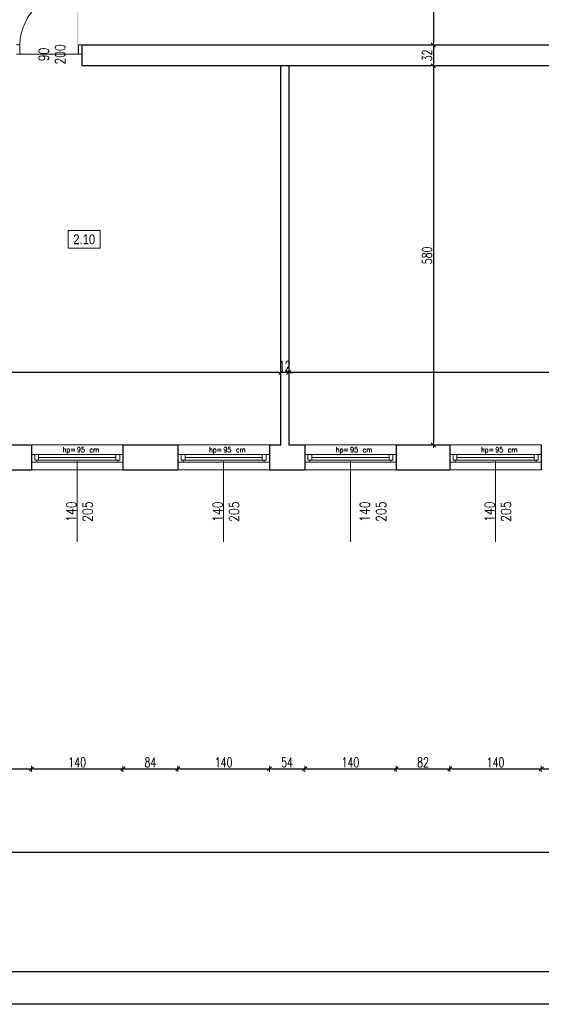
# Model space of a CAD drawing. Header units: millimetres. Extents: x 0 to 111311, y -48878 to -25280.
# Tile 24 of 244: x 68840 to 69638, y -40112 to -38605. Entities that reach past the tile are written whole.
import ezdxf

# ---------------------------------------------------------------- set-up
doc = ezdxf.new("R2010")
doc.units = ezdxf.units.MM
doc.layers.get('Defpoints').update_dxf_attribs({"color": 30})
doc.layers.add('e-cad_opisy', color=7, linetype='Continuous')
for name, color, linetype, lineweight in [('J opisy', 7, 'Continuous', 9), ('J stolarka_okna', 144, 'Continuous', 0), ('J wymiary', 1, 'Continuous', 9), ('OPIS', 7, 'Continuous', 5), ('sciany', 252, 'Continuous', 30)]:
    doc.layers.add(name, color=color, linetype=linetype, lineweight=lineweight)
doc.styles.add('ADESK2', font='simplex', dxfattribs={"width": 0.7})
doc.styles.add('MtXpl_simplex_shx', font='simplex.shx')
doc.styles.get("Standard").update_dxf_attribs({"font": 'arial.ttf'})
doc.dimstyles.new('1-100', dxfattribs={"dimscale": 1.5, "dimtxt": 10, "dimasz": 2, "dimexe": 1, "dimexo": 1, "dimgap": 1.5, "dimtad": 1, "dimdec": 0, "dimrnd": 0.5, "dimdsep": 46, "dimtxsty": 'ADESK2', "dimblk": 'wymiar', "dimcen": -1, "dimdle": 5, "dimse1": 1, "dimse2": 1, "dimclrd": 256, "dimclre": 256, "dimclrt": 256, "dimadec": 0, "dimazin": 0, "dimtfac": 1, "dimtdec": 0, "dimtix": 1, "dimtmove": 0, "dimatfit": 3, "dimfxl": 20, "dimfxlon": 1, "dimtolj": 1, "dimtzin": 0, "dimarcsym": 0})

# ---------------------------------------------------------------- blocks, each defined once
blk = doc.blocks.new('A1_poziom')
for points in [[(0, 0), (0, 297), (25, 297), (25, 594), (841, 594), (841, 0)], [(30, 5), (836, 5), (836, 589), (30, 589)]]:
    blk.add_lwpolyline(points, close=True)
blk = doc.blocks.new('wymiar')
for p, q in [((1.5, 0), (-1.5, 0)), ((1.06, 1.06), (-1.06, -1.06)), ((0, 1.5), (0, -1.5))]:
    blk.add_line(p, q)
blk = doc.blocks.new('*D2085')
at = {"layer": 'Defpoints', "color": 0, "ltscale": 4}
for p in [(69251.1, -39145), (69251.1, -39145), (70088.6, -39145)]:
    blk.add_point(p, dxfattribs=at)
at = {"layer": 'J wymiary', "lineweight": -2}
blk.add_line((70085.6, -39145), (69254.1, -39145), dxfattribs=at)
at = {"layer": 'J wymiary', "lineweight": -2, "ltscale": 4, "xscale": 3, "yscale": 3, "zscale": 3, "rotation": 180}
blk.add_blockref('wymiar', (69251.1, -39145), dxfattribs=at)
at = {"layer": 'J wymiary', "lineweight": -2, "ltscale": 4, "xscale": 3, "yscale": 3, "zscale": 3}
blk.add_blockref('wymiar', (70088.6, -39145), dxfattribs=at)
at = {"layer": 'J wymiary', "ltscale": 4, "insert": (69669.8, -39135.2), "char_height": 15, "attachment_point": 5, "style": 'ADESK2'}
blk.add_mtext('\\A1;838', dxfattribs=at)
blk = doc.blocks.new('*D2086')
at = {"layer": 'Defpoints', "color": 0, "ltscale": 4}
for p in [(69239.1, -39145), (69239.1, -39145), (69251.1, -39145)]:
    blk.add_point(p, dxfattribs=at)
at = {"layer": 'J wymiary', "lineweight": -2}
for p, q in [((69236.1, -39145), (69233.1, -39145)), ((69251.1, -39145), (69239.1, -39145)), ((69254.1, -39145), (69257.1, -39145))]:
    blk.add_line(p, q, dxfattribs=at)
at = {"layer": 'J wymiary', "lineweight": -2, "ltscale": 4, "xscale": 3, "yscale": 3, "zscale": 3}
blk.add_blockref('wymiar', (69239.1, -39145), dxfattribs=at)
at = {"layer": 'J wymiary', "lineweight": -2, "ltscale": 4, "xscale": 3, "yscale": 3, "zscale": 3, "rotation": 180}
blk.add_blockref('wymiar', (69251.1, -39145), dxfattribs=at)
at = {"layer": 'J wymiary', "ltscale": 4, "insert": (69245.1, -39135.2), "char_height": 15, "attachment_point": 5, "style": 'ADESK2'}
blk.add_mtext('\\A1;12', dxfattribs=at)
blk = doc.blocks.new('*D2087')
at = {"layer": 'Defpoints', "color": 0, "ltscale": 4}
for p in [(68384.6, -39145), (68384.6, -39145), (69239.1, -39145)]:
    blk.add_point(p, dxfattribs=at)
at = {"layer": 'J wymiary', "lineweight": -2}
blk.add_line((69236.1, -39145), (68387.6, -39145), dxfattribs=at)
at = {"layer": 'J wymiary', "lineweight": -2, "ltscale": 4, "xscale": 3, "yscale": 3, "zscale": 3, "rotation": 180}
blk.add_blockref('wymiar', (68384.6, -39145), dxfattribs=at)
at = {"layer": 'J wymiary', "lineweight": -2, "ltscale": 4, "xscale": 3, "yscale": 3, "zscale": 3}
blk.add_blockref('wymiar', (69239.1, -39145), dxfattribs=at)
at = {"layer": 'J wymiary', "ltscale": 4, "insert": (68811.8, -39135.2), "char_height": 15, "attachment_point": 5, "style": 'ADESK2'}
blk.add_mtext('\\A1;855', dxfattribs=at)
blk = doc.blocks.new('*D2158')
at = {"layer": 'Defpoints', "color": 0, "ltscale": 4}
for p in [(69472.5, -38393.8), (69472.5, -38643.8), (69472.5, -38643.8)]:
    blk.add_point(p, dxfattribs=at)
at = {"layer": 'J wymiary', "lineweight": -2}
blk.add_line((69472.5, -38396.8), (69472.5, -38640.8), dxfattribs=at)
at = {"layer": 'J wymiary', "lineweight": -2, "ltscale": 4, "xscale": 3, "yscale": 3, "zscale": 3}
for p, rotation in [((69472.5, -38393.8), 90), ((69472.5, -38643.8), 270)]:
    blk.add_blockref('wymiar', p, dxfattribs=dict(at, rotation=rotation))
at = {"layer": 'J wymiary', "ltscale": 4, "insert": (69462.7, -38518.8), "char_height": 15, "attachment_point": 5, "rotation": 90, "style": 'ADESK2'}
blk.add_mtext('\\A1;250', dxfattribs=at)
blk = doc.blocks.new('*D2159')
at = {"layer": 'Defpoints', "color": 0, "ltscale": 4}
for p in [(69472.5, -38643.8), (69472.5, -38675.8), (69472.5, -38675.8)]:
    blk.add_point(p, dxfattribs=at)
at = {"layer": 'J wymiary', "lineweight": -2}
blk.add_line((69472.5, -38646.8), (69472.5, -38672.8), dxfattribs=at)
at = {"layer": 'J wymiary', "lineweight": -2, "ltscale": 4, "xscale": 3, "yscale": 3, "zscale": 3}
for p, rotation in [((69472.5, -38643.8), 90), ((69472.5, -38675.8), 270)]:
    blk.add_blockref('wymiar', p, dxfattribs=dict(at, rotation=rotation))
at = {"layer": 'J wymiary', "ltscale": 4, "insert": (69462.7, -38659.8), "char_height": 15, "attachment_point": 5, "rotation": 90, "style": 'ADESK2'}
blk.add_mtext('\\A1;32', dxfattribs=at)
blk = doc.blocks.new('*D2160')
at = {"layer": 'Defpoints', "color": 0, "ltscale": 4}
for p in [(69472.5, -38675.8), (69472.5, -39255.8), (69472.5, -39255.8)]:
    blk.add_point(p, dxfattribs=at)
at = {"layer": 'J wymiary', "lineweight": -2}
blk.add_line((69472.5, -38678.8), (69472.5, -39252.8), dxfattribs=at)
at = {"layer": 'J wymiary', "lineweight": -2, "ltscale": 4, "xscale": 3, "yscale": 3, "zscale": 3}
for p, rotation in [((69472.5, -38675.8), 90), ((69472.5, -39255.8), 270)]:
    blk.add_blockref('wymiar', p, dxfattribs=dict(at, rotation=rotation))
at = {"layer": 'J wymiary', "ltscale": 4, "insert": (69462.7, -38965.8), "char_height": 15, "attachment_point": 5, "rotation": 90, "style": 'ADESK2'}
blk.add_mtext('\\A1;580', dxfattribs=at)
blk = doc.blocks.new('*D2250')
at = {"layer": 'Defpoints', "color": 0, "ltscale": 4}
for p in [(68767.6, -39287.5), (68857.6, -39286.3), (68857.6, -39751.2)]:
    blk.add_point(p, dxfattribs=at)
at = {"layer": 'J wymiary', "lineweight": -2, "ltscale": 4}
blk.add_line((68770.6, -39751.2), (68854.6, -39751.2), dxfattribs=at)
at = {"layer": 'J wymiary', "lineweight": -2, "ltscale": 4, "xscale": 3, "yscale": 3, "zscale": 3, "rotation": 180}
blk.add_blockref('wymiar', (68767.6, -39751.2), dxfattribs=at)
at = {"layer": 'J wymiary', "lineweight": -2, "ltscale": 4, "xscale": 3, "yscale": 3, "zscale": 3}
blk.add_blockref('wymiar', (68857.6, -39751.2), dxfattribs=at)
at = {"layer": 'J wymiary', "ltscale": 4, "insert": (68812.6, -39741.5), "char_height": 15, "attachment_point": 5, "style": 'ADESK2'}
blk.add_mtext('\\A1;90', dxfattribs=at)
blk = doc.blocks.new('*D2251')
at = {"layer": 'Defpoints', "color": 0, "ltscale": 4}
for p in [(68857.6, -39286.3), (68997.6, -39288.6), (68997.6, -39751.2)]:
    blk.add_point(p, dxfattribs=at)
at = {"layer": 'J wymiary', "lineweight": -2, "ltscale": 4}
blk.add_line((68860.6, -39751.2), (68994.6, -39751.2), dxfattribs=at)
at = {"layer": 'J wymiary', "lineweight": -2, "ltscale": 4, "xscale": 3, "yscale": 3, "zscale": 3, "rotation": 180}
blk.add_blockref('wymiar', (68857.6, -39751.2), dxfattribs=at)
at = {"layer": 'J wymiary', "lineweight": -2, "ltscale": 4, "xscale": 3, "yscale": 3, "zscale": 3}
blk.add_blockref('wymiar', (68997.6, -39751.2), dxfattribs=at)
at = {"layer": 'J wymiary', "ltscale": 4, "insert": (68927.6, -39741.5), "char_height": 15, "attachment_point": 5, "style": 'ADESK2'}
blk.add_mtext('\\A1;140', dxfattribs=at)
blk = doc.blocks.new('*D2252')
at = {"layer": 'Defpoints', "color": 0, "ltscale": 4}
for p in [(68997.6, -39288.6), (69081.6, -39286.7), (69081.6, -39751.2)]:
    blk.add_point(p, dxfattribs=at)
at = {"layer": 'J wymiary', "lineweight": -2, "ltscale": 4}
blk.add_line((69000.6, -39751.2), (69078.6, -39751.2), dxfattribs=at)
at = {"layer": 'J wymiary', "lineweight": -2, "ltscale": 4, "xscale": 3, "yscale": 3, "zscale": 3, "rotation": 180}
blk.add_blockref('wymiar', (68997.6, -39751.2), dxfattribs=at)
at = {"layer": 'J wymiary', "lineweight": -2, "ltscale": 4, "xscale": 3, "yscale": 3, "zscale": 3}
blk.add_blockref('wymiar', (69081.6, -39751.2), dxfattribs=at)
at = {"layer": 'J wymiary', "ltscale": 4, "insert": (69039.6, -39741.5), "char_height": 15, "attachment_point": 5, "style": 'ADESK2'}
blk.add_mtext('\\A1;84', dxfattribs=at)
blk = doc.blocks.new('*D2253')
at = {"layer": 'Defpoints', "color": 0, "ltscale": 4}
for p in [(69081.6, -39286.7), (69221.6, -39289.4), (69221.6, -39751.2)]:
    blk.add_point(p, dxfattribs=at)
at = {"layer": 'J wymiary', "lineweight": -2, "ltscale": 4}
blk.add_line((69084.6, -39751.2), (69218.6, -39751.2), dxfattribs=at)
at = {"layer": 'J wymiary', "lineweight": -2, "ltscale": 4, "xscale": 3, "yscale": 3, "zscale": 3, "rotation": 180}
blk.add_blockref('wymiar', (69081.6, -39751.2), dxfattribs=at)
at = {"layer": 'J wymiary', "lineweight": -2, "ltscale": 4, "xscale": 3, "yscale": 3, "zscale": 3}
blk.add_blockref('wymiar', (69221.6, -39751.2), dxfattribs=at)
at = {"layer": 'J wymiary', "ltscale": 4, "insert": (69151.6, -39741.5), "char_height": 15, "attachment_point": 5, "style": 'ADESK2'}
blk.add_mtext('\\A1;140', dxfattribs=at)
blk = doc.blocks.new('*D2254')
at = {"layer": 'Defpoints', "color": 0, "ltscale": 4}
for p in [(69221.6, -39289.4), (69275.6, -39288.2), (69275.6, -39751.2)]:
    blk.add_point(p, dxfattribs=at)
at = {"layer": 'J wymiary', "lineweight": -2, "ltscale": 4}
blk.add_line((69224.6, -39751.2), (69272.6, -39751.2), dxfattribs=at)
at = {"layer": 'J wymiary', "lineweight": -2, "ltscale": 4, "xscale": 3, "yscale": 3, "zscale": 3, "rotation": 180}
blk.add_blockref('wymiar', (69221.6, -39751.2), dxfattribs=at)
at = {"layer": 'J wymiary', "lineweight": -2, "ltscale": 4, "xscale": 3, "yscale": 3, "zscale": 3}
blk.add_blockref('wymiar', (69275.6, -39751.2), dxfattribs=at)
at = {"layer": 'J wymiary', "ltscale": 4, "insert": (69248.6, -39741.5), "char_height": 15, "attachment_point": 5, "style": 'ADESK2'}
blk.add_mtext('\\A1;54', dxfattribs=at)
blk = doc.blocks.new('*D2255')
at = {"layer": 'Defpoints', "color": 0, "ltscale": 4}
for p in [(69275.6, -39288.2), (69415.6, -39287.5), (69415.6, -39751.2)]:
    blk.add_point(p, dxfattribs=at)
at = {"layer": 'J wymiary', "lineweight": -2, "ltscale": 4}
blk.add_line((69278.6, -39751.2), (69412.6, -39751.2), dxfattribs=at)
at = {"layer": 'J wymiary', "lineweight": -2, "ltscale": 4, "xscale": 3, "yscale": 3, "zscale": 3, "rotation": 180}
blk.add_blockref('wymiar', (69275.6, -39751.2), dxfattribs=at)
at = {"layer": 'J wymiary', "lineweight": -2, "ltscale": 4, "xscale": 3, "yscale": 3, "zscale": 3}
blk.add_blockref('wymiar', (69415.6, -39751.2), dxfattribs=at)
at = {"layer": 'J wymiary', "ltscale": 4, "insert": (69345.6, -39741.5), "char_height": 15, "attachment_point": 5, "style": 'ADESK2'}
blk.add_mtext('\\A1;140', dxfattribs=at)
blk = doc.blocks.new('*D2256')
at = {"layer": 'Defpoints', "color": 0, "ltscale": 4}
for p in [(69415.6, -39287.5), (69497.6, -39288.2), (69497.6, -39751.2)]:
    blk.add_point(p, dxfattribs=at)
at = {"layer": 'J wymiary', "lineweight": -2, "ltscale": 4}
blk.add_line((69418.6, -39751.2), (69494.6, -39751.2), dxfattribs=at)
at = {"layer": 'J wymiary', "lineweight": -2, "ltscale": 4, "xscale": 3, "yscale": 3, "zscale": 3, "rotation": 180}
blk.add_blockref('wymiar', (69415.6, -39751.2), dxfattribs=at)
at = {"layer": 'J wymiary', "lineweight": -2, "ltscale": 4, "xscale": 3, "yscale": 3, "zscale": 3}
blk.add_blockref('wymiar', (69497.6, -39751.2), dxfattribs=at)
at = {"layer": 'J wymiary', "ltscale": 4, "insert": (69456.6, -39741.5), "char_height": 15, "attachment_point": 5, "style": 'ADESK2'}
blk.add_mtext('\\A1;82', dxfattribs=at)
blk = doc.blocks.new('*D2257')
at = {"layer": 'Defpoints', "color": 0, "ltscale": 4}
for p in [(69497.6, -39288.2), (69637.6, -39287.1), (69637.6, -39751.2)]:
    blk.add_point(p, dxfattribs=at)
at = {"layer": 'J wymiary', "lineweight": -2, "ltscale": 4}
blk.add_line((69500.6, -39751.2), (69634.6, -39751.2), dxfattribs=at)
at = {"layer": 'J wymiary', "lineweight": -2, "ltscale": 4, "xscale": 3, "yscale": 3, "zscale": 3, "rotation": 180}
blk.add_blockref('wymiar', (69497.6, -39751.2), dxfattribs=at)
at = {"layer": 'J wymiary', "lineweight": -2, "ltscale": 4, "xscale": 3, "yscale": 3, "zscale": 3}
blk.add_blockref('wymiar', (69637.6, -39751.2), dxfattribs=at)
at = {"layer": 'J wymiary', "ltscale": 4, "insert": (69567.6, -39741.5), "char_height": 15, "attachment_point": 5, "style": 'ADESK2'}
blk.add_mtext('\\A1;140', dxfattribs=at)
blk = doc.blocks.new('*D2258')
at = {"layer": 'Defpoints', "color": 0, "ltscale": 4}
for p in [(69637.6, -39287.1), (69722.6, -39287.5), (69722.6, -39751.2)]:
    blk.add_point(p, dxfattribs=at)
at = {"layer": 'J wymiary', "lineweight": -2, "ltscale": 4}
blk.add_line((69640.6, -39751.2), (69719.6, -39751.2), dxfattribs=at)
at = {"layer": 'J wymiary', "lineweight": -2, "ltscale": 4, "xscale": 3, "yscale": 3, "zscale": 3, "rotation": 180}
blk.add_blockref('wymiar', (69637.6, -39751.2), dxfattribs=at)
at = {"layer": 'J wymiary', "lineweight": -2, "ltscale": 4, "xscale": 3, "yscale": 3, "zscale": 3}
blk.add_blockref('wymiar', (69722.6, -39751.2), dxfattribs=at)
at = {"layer": 'J wymiary', "ltscale": 4, "insert": (69680.1, -39741.5), "char_height": 15, "attachment_point": 5, "style": 'ADESK2'}
blk.add_mtext('\\A1;85', dxfattribs=at)
blk = doc.blocks.new('*D2264')
at = {"layer": 'Defpoints', "color": 0, "ltscale": 4}
for p in [(65924.6, -37767.8), (71294.8, -37767.8), (71294.8, -39878.7)]:
    blk.add_point(p, dxfattribs=at)
at = {"layer": 'J wymiary', "lineweight": -2, "ltscale": 4}
blk.add_line((65927.6, -39878.7), (71291.8, -39878.7), dxfattribs=at)
at = {"layer": 'J wymiary', "lineweight": -2, "ltscale": 4, "xscale": 3, "yscale": 3, "zscale": 3, "rotation": 180}
blk.add_blockref('wymiar', (65924.6, -39878.7), dxfattribs=at)
at = {"layer": 'J wymiary', "lineweight": -2, "ltscale": 4, "xscale": 3, "yscale": 3, "zscale": 3}
blk.add_blockref('wymiar', (71294.8, -39878.7), dxfattribs=at)
at = {"layer": 'J wymiary', "ltscale": 4, "insert": (68609.7, -39869), "char_height": 15, "attachment_point": 5, "style": 'ADESK2'}
blk.add_mtext('\\A1;5370', dxfattribs=at)
blk = doc.blocks.new('*D2321')
at = {"layer": 'Defpoints', "color": 0, "ltscale": 4}
for p in [(67573.6, -34741.8), (71251.2, -39579), (71746.6, -39579)]:
    blk.add_point(p, dxfattribs=at)
at = {"layer": 'J wymiary', "lineweight": -2}
blk.add_line((71746.6, -34744.8), (71746.6, -39576), dxfattribs=at)
at = {"layer": 'J wymiary', "lineweight": -2, "ltscale": 4, "xscale": 3, "yscale": 3, "zscale": 3}
for p, rotation in [((71746.6, -34741.8), 90), ((71746.6, -39579), 270)]:
    blk.add_blockref('wymiar', p, dxfattribs=dict(at, rotation=rotation))
at = {"layer": 'J wymiary', "ltscale": 4, "insert": (71736.8, -37160.4), "char_height": 15, "attachment_point": 5, "rotation": 90, "style": 'ADESK2'}
blk.add_mtext('\\A1;4837', dxfattribs=at)

msp = doc.modelspace()

# ---------------------------------------------------------------- linework, layer by layer
at = {"layer": 'J opisy'}
msp.add_line((68884.586, -38632.816), (68884.586, -38682.816), dxfattribs=at)
at = {"layer": 'J opisy', "linetype": 'Continuous', "lineweight": 9}
for p, q in [((68927.586, -39280.816), (68927.586, -39403.816)), ((69151.586, -39280.816), (69151.586, -39403.816)), ((69345.586, -39280.816), (69345.586, -39403.816)), ((69567.586, -39280.816), (69567.586, -39403.816))]:
    msp.add_line(p, q, dxfattribs=at)
at = {"layer": 'J stolarka_okna'}
for p, q in [((68834.586, -38643.816), (68839.586, -38643.816)), ((68839.586, -38657.816), (68839.586, -38643.816)), ((68929.586, -38657.816), (68929.586, -38643.816)), ((68929.586, -38643.816), (68934.586, -38643.816)), ((68934.586, -38657.816), (68934.586, -38643.816)), ((68839.586, -38657.816), (68834.586, -38657.816)), ((68934.586, -38657.816), (68929.586, -38657.816))]:
    msp.add_line(p, q, dxfattribs=at)
at = {"layer": 'J stolarka_okna', "linetype": 'Continuous', "lineweight": 9}
for p, q in [((68857.586, -39255.816), (68997.586, -39255.816)), ((69081.586, -39255.816), (69221.586, -39255.816)), ((69275.586, -39255.816), (69415.586, -39255.816)), ((69497.586, -39255.816), (69637.586, -39255.816)), ((68997.586, -39270.316), (68857.586, -39270.316)), ((68862.586, -39270.316), (68862.586, -39276.316)), ((68868.586, -39270.316), (68868.586, -39279.316)), ((68986.586, -39279.316), (68986.586, -39270.316)), ((68992.586, -39276.316), (68992.586, -39270.316)), ((69221.586, -39270.316), (69081.586, -39270.316)), ((69086.586, -39270.316), (69086.586, -39276.316)), ((69092.586, -39270.316), (69092.586, -39279.316)), ((69210.586, -39279.316), (69210.586, -39270.316)), ((69216.586, -39276.316), (69216.586, -39270.316)), ((69415.586, -39270.316), (69275.586, -39270.316)), ((69280.586, -39270.316), (69280.586, -39276.316)), ((69286.586, -39270.316), (69286.586, -39279.316)), ((69404.586, -39279.316), (69404.586, -39270.316)), ((69410.586, -39276.316), (69410.586, -39270.316)), ((69637.586, -39270.316), (69497.586, -39270.316)), ((69502.586, -39270.316), (69502.586, -39276.316)), ((69508.586, -39270.316), (69508.586, -39279.316)), ((69626.586, -39279.316), (69626.586, -39270.316)), ((69632.586, -39276.316), (69632.586, -39270.316)), ((68857.586, -39282.316), (68997.586, -39282.316)), ((68862.586, -39276.316), (68862.586, -39279.316)), ((68862.586, -39279.316), (68868.586, -39279.316)), ((68865.586, -39279.316), (68865.586, -39282.316)), ((68986.586, -39274.816), (68868.586, -39274.816)), ((68868.586, -39279.316), (68986.586, -39279.316)), ((68986.586, -39279.316), (68992.586, -39279.316)), ((68989.586, -39279.316), (68989.586, -39282.316)), ((68992.586, -39276.316), (68992.586, -39279.316)), ((69081.586, -39282.316), (69221.586, -39282.316)), ((69086.586, -39276.316), (69086.586, -39279.316)), ((69086.586, -39279.316), (69092.586, -39279.316)), ((69089.586, -39279.316), (69089.586, -39282.316)), ((69210.586, -39274.816), (69092.586, -39274.816)), ((69092.586, -39279.316), (69210.586, -39279.316)), ((69210.586, -39279.316), (69216.586, -39279.316)), ((69213.586, -39279.316), (69213.586, -39282.316)), ((69216.586, -39276.316), (69216.586, -39279.316)), ((69275.586, -39282.316), (69415.586, -39282.316)), ((69280.586, -39276.316), (69280.586, -39279.316)), ((69280.586, -39279.316), (69286.586, -39279.316)), ((69283.586, -39279.316), (69283.586, -39282.316)), ((69404.586, -39274.816), (69286.586, -39274.816)), ((69286.586, -39279.316), (69404.586, -39279.316)), ((69404.586, -39279.316), (69410.586, -39279.316)), ((69407.586, -39279.316), (69407.586, -39282.316)), ((69410.586, -39276.316), (69410.586, -39279.316)), ((69497.586, -39282.316), (69637.586, -39282.316)), ((69502.586, -39276.316), (69502.586, -39279.316)), ((69502.586, -39279.316), (69508.586, -39279.316)), ((69505.586, -39279.316), (69505.586, -39282.316)), ((69626.586, -39274.816), (69508.586, -39274.816)), ((69508.586, -39279.316), (69626.586, -39279.316)), ((69626.586, -39279.316), (69632.586, -39279.316)), ((69629.586, -39279.316), (69629.586, -39282.316)), ((69632.586, -39276.316), (69632.586, -39279.316)), ((68997.586, -39293.816), (68857.586, -39293.816)), ((69221.586, -39293.816), (69081.586, -39293.816)), ((69415.586, -39293.816), (69275.586, -39293.816)), ((69637.586, -39293.816), (69497.586, -39293.816))]:
    msp.add_line(p, q, dxfattribs=at)
at = {"layer": 'J stolarka_okna'}
msp.add_solid([(68927.357, -38557.816), (68929.482, -38557.816), (68927.357, -38657.816), (68929.357, -38657.816)], dxfattribs=at)
at = {"layer": 'OPIS'}
msp.add_lwpolyline([(68962.735, -38954.713), (68913.985, -38954.713), (68913.985, -38927.838), (68962.735, -38927.838)], close=True, dxfattribs=at)
at = {"layer": 'sciany'}
for p, q in [((68934.586, -38643.816), (69978.303, -38643.816)), ((68934.586, -38643.816), (68934.586, -38675.816)), ((69459.586, -38675.816), (68934.586, -38675.816)), ((69239.086, -39255.816), (69239.086, -38675.816)), ((69251.086, -38675.816), (69251.086, -39255.816)), ((69685.586, -38675.816), (69459.586, -38675.816)), ((68767.586, -39255.816), (68857.586, -39255.816)), ((68857.586, -39255.816), (68857.586, -39293.816)), ((68997.586, -39255.816), (69081.586, -39255.816)), ((68997.586, -39255.816), (68997.586, -39293.816)), ((69081.586, -39255.816), (69081.586, -39293.816)), ((69221.586, -39255.816), (69239.086, -39255.816)), ((69221.586, -39255.816), (69221.586, -39293.816)), ((69251.086, -39255.816), (69275.586, -39255.816)), ((69275.586, -39255.816), (69275.586, -39293.816)), ((69415.586, -39255.816), (69497.586, -39255.816)), ((69415.586, -39255.816), (69415.586, -39293.816)), ((69497.586, -39255.816), (69497.586, -39293.816)), ((69637.586, -39255.816), (69637.586, -39293.816)), ((68767.586, -39293.816), (68857.586, -39293.816)), ((68997.586, -39293.816), (69081.586, -39293.816)), ((69221.586, -39293.816), (69275.586, -39293.816)), ((69415.586, -39293.816), (69497.586, -39293.816))]:
    msp.add_line(p, q, dxfattribs=at)

# ---------------------------------------------------------------- block references
at = {"layer": 'e-cad_opisy', "ltscale": 4, "xscale": 10, "yscale": 10, "zscale": 10}
msp.add_blockref('A1_poziom', (64838.495, -40111.552), dxfattribs=at)

# ---------------------------------------------------------------- texts
at = {"layer": 'J opisy', "style": 'MtXpl_simplex_shx', "width": 0.9}
for s, p in [('hp=', (68905.205, -39267.051)), ('95', (68927.148, -39267.051)), ('cm', (68946.348, -39267.051)), ('hp=', (69129.205, -39267.051)), ('95', (69151.148, -39267.051)), ('cm', (69170.348, -39267.051)), ('hp=', (69323.205, -39267.051)), ('95', (69345.148, -39267.051)), ('cm', (69364.348, -39267.051)), ('hp=', (69545.205, -39267.051)), ('95', (69567.148, -39267.051)), ('cm', (69586.348, -39267.051))]:
    msp.add_text(s, height=8, dxfattribs=at).set_placement(p)
at = {"layer": 'J opisy', "char_height": 15, "width": 30.20626, "attachment_point": 5, "rotation": 90, "line_spacing_factor": 0.771429}
for insert in [(68931.017, -39357.852), (69155.017, -39357.852), (69380.017, -39357.852), (69571.017, -39357.852)]:
    msp.add_mtext('\\pxsm1;{\\Fsimplex|c238;\\W0.8;140\\Fsimplex|c0;\\P\\Fsimplex|c238;205}', dxfattribs=dict(at, insert=insert))
at = {"layer": 'OPIS', "insert": (68938.36, -38941.275), "char_height": 15, "width": 48.75, "attachment_point": 5, "line_spacing_factor": 0.857143}
msp.add_mtext('{\\fArial Narrow|b0|i0|c238|p34;2.10}', dxfattribs=at)

# ---------------------------------------------------------------- dimensions: what is measured, and where the dimension line sits
at = {"layer": 'J wymiary'}
for base, p1, p2, picture, middle in [((69472.469, -38643.816), (69472.469, -38393.816), (69472.469, -38643.816), '*D2158', (69462.719, -38518.816)), ((69472.469, -38675.816), (69472.469, -38643.816), (69472.469, -38675.816), '*D2159', (69462.719, -38659.816)), ((69472.469, -39255.816), (69472.469, -38675.816), (69472.469, -39255.816), '*D2160', (69462.719, -38965.816))]:
    dim = msp.add_linear_dim(base=base, p1=p1, p2=p2, angle=90, dimstyle='1-100', dxfattribs=at)
    dim.commit()
    dim.dimension.update_dxf_attribs({"geometry": picture, "text_midpoint": middle})
for base, p1, p2, picture, middle in [((68384.586165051, -39144.967168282), (69239.086165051, -39144.967168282), (68384.586165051, -39144.967168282), '*D2087', (68811.836165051, -39135.217168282)), ((69239.086, -39144.967), (69251.086, -39144.967), (69239.086, -39144.967), '*D2086', (69245.086, -39135.217)), ((69251.086165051, -39144.967168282), (70088.586165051, -39144.967168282), (69251.086165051, -39144.967168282), '*D2085', (69669.836165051, -39135.217168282))]:
    dim = msp.add_linear_dim(base=base, p1=p1, p2=p2, dimstyle='1-100', dxfattribs=at)
    dim.commit()
    dim.dimension.update_dxf_attribs({"geometry": picture, "text_midpoint": middle})
at = {"layer": 'J wymiary', "ltscale": 4}
for base, p1, p2, picture, middle in [((68857.586, -39751.237), (68767.586, -39287.457), (68857.586, -39286.288), '*D2250', (68812.586, -39741.487)), ((68997.586, -39751.237), (68857.586, -39286.288), (68997.586, -39288.625), '*D2251', (68927.586, -39741.487)), ((69081.586, -39751.237), (68997.586, -39288.625), (69081.586, -39286.678), '*D2252', (69039.586, -39741.487)), ((69221.586, -39751.237), (69081.586, -39286.678), (69221.586, -39289.404), '*D2253', (69151.586, -39741.487)), ((69275.586, -39751.237), (69221.586, -39289.404), (69275.586, -39288.236), '*D2254', (69248.586, -39741.487)), ((69415.586, -39751.237), (69275.586, -39288.236), (69415.586, -39287.457), '*D2255', (69345.586, -39741.487)), ((69497.586, -39751.237), (69415.586, -39287.457), (69497.586, -39288.236), '*D2256', (69456.586, -39741.487)), ((69637.586, -39751.237), (69497.586, -39288.236), (69637.586, -39287.067), '*D2257', (69567.586, -39741.487)), ((69722.586, -39751.237), (69637.586, -39287.067), (69722.586, -39287.457), '*D2258', (69680.086, -39741.487))]:
    dim = msp.add_linear_dim(base=base, p1=p1, p2=p2, dimstyle='1-100', override={"dimtmove": 1}, dxfattribs=at)
    dim.commit()
    dim.dimension.update_dxf_attribs({"geometry": picture, "text_midpoint": middle})

# ---------------------------------------------------------------- next in the draw order: texts
at = {"layer": 'J opisy', "insert": (68888.917, -38658.249), "char_height": 15, "width": 85.22639, "attachment_point": 5, "rotation": 89.995455, "line_spacing_factor": 0.771429, "bg_fill": 2}
msp.add_mtext('\\pxsm1;{\\Fsimplex.shx|c238;\\W0.8;90\\P200}', dxfattribs=at)

# ---------------------------------------------------------------- next in the draw order: linework, layer by layer
at = {"layer": 'J stolarka_okna'}
msp.add_line((68839.586, -38657.816), (68929.586, -38657.816), dxfattribs=at)
msp.add_arc((68929.482, -38647.801), 89.984, 90, 177.462205, dxfattribs=at)

# ---------------------------------------------------------------- next in the draw order: dimensions: what is measured, and where the dimension line sits
at = {"layer": 'J wymiary'}
dim = msp.add_linear_dim(base=(71746.599, -39579.043), p1=(67573.568, -34741.816), p2=(71251.221, -39579.043), angle=90, dimstyle='1-100', override={"dimblk": 'wymiar'}, dxfattribs=at)
dim.commit()
dim.dimension.update_dxf_attribs({"geometry": '*D2321', "text_midpoint": (71736.849, -37160.43)})
at = {"layer": 'J wymiary', "ltscale": 4}
dim = msp.add_linear_dim(base=(71294.813, -39878.714), p1=(65924.586, -37767.816), p2=(71294.813, -37767.816), dimstyle='1-100', override={"dimblk": 'wymiar', "dimtmove": 1}, dxfattribs=at)
dim.commit()
dim.dimension.update_dxf_attribs({"geometry": '*D2264', "text_midpoint": (68609.699, -39868.964)})

doc.saveas('drawing.dxf')
